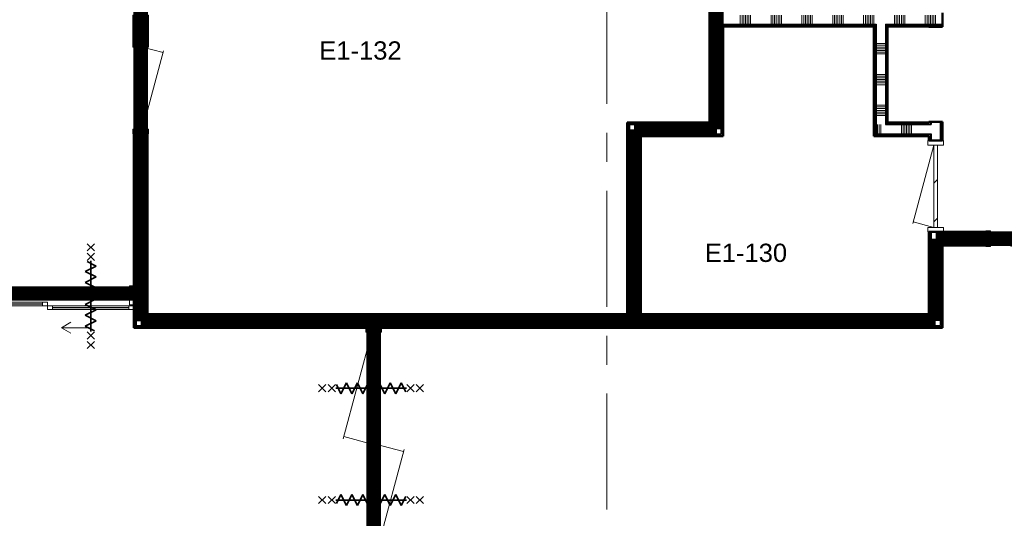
# Model space of a CAD drawing. Extents: x -3204 to 54657, y -2294 to 61632.
# Tile 62 of 65: x 32575 to 43352, y 39837 to 45300. Entities that reach past the tile are written whole.
import ezdxf

# ---------------------------------------------------------------- set-up
doc = ezdxf.new("R2010")
doc.units = 0
doc.header["$LTSCALE"] = 100
doc.linetypes.add('SCHEIDING_BRANDWEREND60', pattern=[3.2, 0.8, -1.6, 0.8])
doc.linetypes.add('stramien', pattern=[22.225, 12.7, -3.175, 3.175, -3.175])
for name, color, linetype, lineweight in [('00---0--FM-RUIMTENR', 7, 'Continuous', 18), ('BA20----_WANDEN', 14, 'Continuous', 50), ('BL$1A---_ALGEMEEN', 7, 'Continuous', 18), ('BL$7A---_STRAMIEN', 7, 'Continuous', 18), ('BL20----_WANDEN', 7, 'Continuous', 25), ('BL30----_BRANDSYMBOLEN', 14, 'Continuous', 35), ('BL30----_KOZIJNEN', 14, 'Continuous', 25), ('BL40----_BRANDWERENDESCHEIDING_60MIN', 84, 'SCHEIDING_BRANDWEREND60', 158)]:
    doc.layers.add(name, color=color, linetype=linetype, lineweight=lineweight)
doc.styles.add('Arial', font='arial.ttf', dxfattribs={"height": 200})
pattern_1 = [(0, (42525, 44662.5), (0, 337.5), []), (0, (42525, 44643.75), (0, 337.5), []), (0, (42525, 44625), (0, 337.5), []), (0, (42525, 44606.25), (0, 337.5), []), (0, (42525, 44587.5), (0, 337.5), []), (0, (42525, 44568.75), (0, 337.5), []), (0, (42525, 44550), (0, 337.5), [])]
pattern_2 = [(1e-13, (33825, 41912.5), (-9e-13, 500), []), (1e-13, (33825, 41862.5), (-9e-13, 500), []), (1e-13, (33825, 41812.5), (-9e-13, 500), []), (1e-13, (33825, 41762.5), (-9e-13, 500), [])]
pattern_3 = [(90, (45052.5, 42825), (-500, -1e-12), []), (90, (45102.5, 42825), (-500, -1e-12), []), (90, (45152.5, 42825), (-500, -1e-12), []), (90, (45202.5, 42825), (-500, -1e-12), [])]
pattern_4 = [(1e-13, (42525, 42255), (-9e-13, 500), []), (1e-13, (42525, 42205), (-9e-13, 500), []), (1e-13, (42525, 42155), (-9e-13, 500), []), (1e-13, (42525, 42105), (-9e-13, 500), [])]
pattern_5 = [(90, (39950, 44025), (-500, -1e-12), []), (90, (40000, 44025), (-500, -1e-12), []), (90, (40050, 44025), (-500, -1e-12), []), (90, (40100, 44025), (-500, -1e-12), [])]
pattern_6 = [(90, (42425, 44025), (-500, -1e-12), []), (90, (42475, 44025), (-500, -1e-12), []), (90, (42525, 44025), (-500, -1e-12), []), (90, (42575, 44025), (-500, -1e-12), [])]
pattern_7 = [(1e-13, (40125, 45025), (-9e-13, 500), []), (1e-13, (40125, 44975), (-9e-13, 500), []), (1e-13, (40125, 44925), (-9e-13, 500), []), (1e-13, (40125, 44875), (-9e-13, 500), [])]
pattern_8 = [(1e-13, (39225, 42850), (-9e-13, 500), []), (1e-13, (39225, 42800), (-9e-13, 500), []), (1e-13, (39225, 42750), (-9e-13, 500), []), (1e-13, (39225, 42700), (-9e-13, 500), [])]
pattern_9 = [(90, (41675, 45225), (-500, -2e-12), []), (90, (41725, 45225), (-500, -2e-12), []), (90, (41775, 45225), (-500, -2e-12), []), (90, (41825, 45225), (-500, -2e-12), [])]
pattern_10 = [(1e-13, (41925, 44500), (-9e-13, 500), []), (1e-13, (41925, 44450), (-9e-13, 500), []), (1e-13, (41925, 44400), (-9e-13, 500), []), (1e-13, (41925, 44350), (-9e-13, 500), [])]
pattern_11 = [(90, (38450, 41925), (-500, -1e-12), []), (90, (38500, 41925), (-500, -1e-12), []), (90, (38550, 41925), (-500, -1e-12), []), (90, (38600, 41925), (-500, -1e-12), [])]
pattern_12 = [(1e-13, (33825, 45812.5), (-9e-13, 500), []), (1e-13, (33825, 45762.5), (-9e-13, 500), []), (1e-13, (33825, 45712.5), (-9e-13, 500), []), (1e-13, (33825, 45662.5), (-9e-13, 500), [])]

# ---------------------------------------------------------------- blocks, each defined once
blk = doc.blocks.new('32_DR_AMC_s_enkele deur_L_dt3 - 1000x2360_wbdbo60-2939383-1')
at = {"layer": 'BL30----_KOZIJNEN', "lineweight": 18}
h = blk.add_hatch(dxfattribs=at)
h.set_pattern_fill('FP_674', color=256, style=0, pattern_type=2)
h.set_pattern_definition([(135, (31744.92, -25021.6), (-212.132, -212.132), [])])
h.paths.add_polyline_path([(450, -20), (450, 20), (-450, 20), (-450, -20)], flags=0)
for p, q in [((-450, 20), (-390, 245)), ((450, 20), (-409, 250)), ((-450, 85), (-500, 85)), ((-500, 85), (-500, -85)), ((-450, -85), (-450, 85)), ((450, 20), (-450, 20)), ((-450, 20), (-450, -20)), ((500, 85), (450, 85)), ((450, 85), (450, -85)), ((450, -20), (450, 20)), ((500, -85), (500, 85)), ((-500, -85), (-450, -85)), ((-450, -20), (450, -20)), ((450, -85), (500, -85))]:
    blk.add_line(p, q, dxfattribs=at)
blk = doc.blocks.new('32_DR_AMC_s_enkele deur_L_dt3 - 1000x2360_wbdbo60-2939367-1')
at = {"layer": 'BL30----_KOZIJNEN', "lineweight": 18}
h = blk.add_hatch(dxfattribs=at)
h.set_pattern_fill('FP_676', color=256, style=0, pattern_type=2)
h.set_pattern_definition([(225, (34771.6, 30094.9), (500, -500), []), (225, (34601.6, 30094.9), (500, -500), []), (225, (34591.6, 30094.9), (500, -500), []), (225, (34581.6, 30094.9), (500, -500), []), (225, (34571.6, 30094.9), (500, -500), []), (225, (34561.6, 30094.9), (500, -500), []), (225, (34551.6, 30094.9), (500, -500), []), (225, (34541.6, 30094.9), (500, -500), [])])
h.paths.add_polyline_path([(-450, 85), (-500, 85), (-500, -85), (-450, -85)], flags=0)
h.paths.add_polyline_path([(450, 85), (450, -85), (500, -85), (500, 85)], flags=0)
h = blk.add_hatch(dxfattribs=at)
h.set_pattern_fill('FP_675', color=256, style=0, pattern_type=2)
h.set_pattern_definition([(225, (34771.6, 30094.92), (212.132, -212.132), [])])
h.paths.add_polyline_path([(-450, 20), (-450, -20), (450, -20), (450, 20)], flags=0)
at = {"layer": 'BL30----_BRANDSYMBOLEN'}
for p, q in [((-40, 604), (40, 524)), ((40, 604), (-40, 524)), ((40, 499), (-40, 419)), ((-40, 499), (40, 419)), ((-60, 299), (60, 359)), ((60, 359), (-40, 409)), ((0, 416), (0, -359)), ((0, 416), (0, -359)), ((60, 239), (-60, 299)), ((-60, 179), (60, 239)), ((60, 119), (-60, 179)), ((-60, 59), (60, 119)), ((60, -1), (-60, 59)), ((-60, -61), (60, -1)), ((60, -121), (-60, -61)), ((-60, -181), (60, -121)), ((60, -241), (-60, -181)), ((-60, -301), (60, -241)), ((40, -351), (-60, -301)), ((-40, -361), (40, -441)), ((40, -361), (-40, -441)), ((-40, -466), (40, -546)), ((40, -466), (-40, -546))]:
    blk.add_line(p, q, dxfattribs=at)
at = {"layer": 'BL30----_KOZIJNEN', "lineweight": 18}
for p, q in [((-450, 20), (-390, 245)), ((450, 20), (-409, 250)), ((-450, 85), (-500, 85)), ((-500, 85), (-500, -85)), ((-450, -85), (-450, 85)), ((450, 20), (-450, 20)), ((-450, 20), (-450, -20)), ((500, 85), (450, 85)), ((450, 85), (450, -85)), ((450, -20), (450, 20)), ((500, -85), (500, 85)), ((-500, -85), (-450, -85)), ((-450, -20), (450, -20)), ((450, -85), (500, -85))]:
    blk.add_line(p, q, dxfattribs=at)
blk = doc.blocks.new('32_DR_AMC_s_enkele deur_L_dt3 - 1000x2360-V149-1')
at = {"layer": 'BL30----_KOZIJNEN', "lineweight": 18}
h = blk.add_hatch(dxfattribs=at)
h.set_pattern_fill('FP_677', color=256, style=0, pattern_type=2)
h.set_pattern_definition([(315, (-30669.92, 33721.6), (212.132, 212.132), [])])
h.paths.add_polyline_path([(-450, -20), (450, -20), (450, 20), (-450, 20)], flags=0)
for p, q in [((-450, 20), (-390, 245)), ((450, 20), (-409, 250)), ((-450, 85), (-500, 85)), ((-500, 85), (-500, -85)), ((-450, -85), (-450, 85)), ((450, 20), (-450, 20)), ((-450, 20), (-450, -20)), ((500, 85), (450, 85)), ((450, 85), (450, -85)), ((450, -20), (450, 20)), ((500, -85), (500, 85)), ((-500, -85), (-450, -85)), ((-450, -20), (450, -20)), ((450, -85), (500, -85))]:
    blk.add_line(p, q, dxfattribs=at)
blk = doc.blocks.new('32_WN_AMC_s_raam1 - 300x2260 100__wbdbo60-2939384-1')
at = {"layer": 'BL30----_KOZIJNEN', "lineweight": 18}
for p, q in [((-150, 85), (-150, -85)), ((-100, 85), (-150, 85)), ((-100, -85), (-100, 85)), ((100, 85), (-100, 85)), ((100, 3), (-100, 3)), ((-100, 3), (-100, -3)), ((150, 85), (100, 85)), ((100, 85), (100, -85)), ((100, -3), (100, 3)), ((150, -85), (150, 85)), ((-150, -85), (-100, -85)), ((-100, -3), (100, -3)), ((-100, -85), (100, -85)), ((100, -85), (150, -85))]:
    blk.add_line(p, q, dxfattribs=at)
blk = doc.blocks.new('32_DR_AMC_s_dubbele schuifdeur_G_dt1 - 1890x2400_wbdbo60-2939371-1')
at = {"layer": 'BL$1A---_ALGEMEEN'}
for p, q in [((485, 375), (381, 435)), ((165, -81), (165, 375)), ((165, 375), (485, 375)), ((485, 375), (381, 315)), ((1110, -121), (1110, 335)), ((1110, 335), (1430, 335)), ((1430, 335), (1326, 395)), ((1430, 335), (1326, 275))]:
    blk.add_line(p, q, dxfattribs=at)
at = {"layer": 'BL30----_BRANDSYMBOLEN'}
for p, q in [((125, 604), (205, 524)), ((205, 604), (125, 524)), ((1070, 604), (1150, 524)), ((1150, 604), (1070, 524)), ((205, 499), (125, 419)), ((125, 499), (205, 419)), ((205, 499), (125, 419)), ((125, 499), (205, 419)), ((1150, 499), (1070, 419)), ((1070, 499), (1150, 419)), ((1150, 499), (1070, 419)), ((1070, 499), (1150, 419)), ((105, 299), (225, 359)), ((225, 359), (125, 409)), ((165, 416), (165, -359)), ((165, 416), (165, -359)), ((165, 416), (165, -359)), ((1050, 299), (1170, 359)), ((1170, 359), (1070, 409)), ((1110, 416), (1110, -359)), ((1110, 416), (1110, -359)), ((1110, 416), (1110, -359)), ((225, 239), (105, 299)), ((105, 179), (225, 239)), ((1170, 239), (1050, 299)), ((1050, 179), (1170, 239)), ((225, 119), (105, 179)), ((105, 59), (225, 119)), ((1170, 119), (1050, 179)), ((1050, 59), (1170, 119)), ((225, -1), (105, 59)), ((1170, -1), (1050, 59)), ((105, -61), (225, -1)), ((225, -121), (105, -61)), ((1050, -61), (1170, -1)), ((1170, -121), (1050, -61)), ((105, -181), (225, -121)), ((225, -241), (105, -181)), ((1050, -181), (1170, -121)), ((1170, -241), (1050, -181)), ((105, -301), (225, -241)), ((205, -351), (105, -301)), ((1050, -301), (1170, -241)), ((1150, -351), (1050, -301)), ((125, -361), (205, -441)), ((205, -361), (125, -441)), ((125, -361), (205, -441)), ((205, -361), (125, -441)), ((1070, -361), (1150, -441)), ((1150, -361), (1070, -441)), ((1070, -361), (1150, -441)), ((1150, -361), (1070, -441)), ((125, -466), (205, -546)), ((205, -466), (125, -546)), ((1070, -466), (1150, -546)), ((1150, -466), (1070, -546))]:
    blk.add_line(p, q, dxfattribs=at)
at = {"layer": 'BL30----_KOZIJNEN', "lineweight": 18}
for p, q in [((-258, 125), (-308, 125)), ((-308, 125), (-308, -85)), ((-253, 175), (-308, 175)), ((-308, 175), (-308, 135)), ((-308, 135), (-253, 135)), ((-258, -85), (-258, 125)), ((-253, 135), (-253, 175)), ((-253, 175), (582, 175)), ((582, 158), (-253, 158)), ((-253, 158), (-253, 152)), ((-253, 152), (582, 152)), ((582, 135), (-253, 135)), ((637, 175), (582, 175)), ((582, 175), (582, 135)), ((582, 152), (582, 158)), ((582, 135), (637, 135)), ((637, 135), (637, 175)), ((692, 135), (637, 135)), ((637, 135), (637, 95)), ((692, 95), (692, 135)), ((692, 135), (1527, 135)), ((1527, 118), (692, 118)), ((692, 118), (692, 112)), ((692, 112), (1527, 112)), ((1582, 135), (1527, 135)), ((1527, 135), (1527, 95)), ((1527, 112), (1527, 118)), ((1582, 95), (1582, 135)), ((637, 95), (692, 95)), ((1527, 95), (692, 95)), ((1527, 95), (1582, 95)), ((1582, 85), (1532, 85)), ((1532, 85), (1532, -85)), ((1582, -85), (1582, 85)), ((-308, -85), (-258, -85)), ((1532, -85), (1582, -85))]:
    blk.add_line(p, q, dxfattribs=at)
blk = doc.blocks.new('32_DR_AMC_s_dubbele deur tegengesteld_L_dt3 - 2550x2650_wbdbo60-2939379-1')
at = {"layer": 'BL30----_KOZIJNEN', "lineweight": 18}
h = blk.add_hatch(dxfattribs=at)
h.set_pattern_fill('FP_759', color=256, style=0, pattern_type=2)
h.set_pattern_definition([(315, (-27844.9, 27571.6), (500, 500), []), (315, (-27844.9, 27401.6), (500, 500), []), (315, (-27844.9, 27391.6), (500, 500), []), (315, (-27844.9, 27381.6), (500, 500), []), (315, (-27844.9, 27371.6), (500, 500), []), (315, (-27844.9, 27361.6), (500, 500), []), (315, (-27844.9, 27351.6), (500, 500), []), (315, (-27844.9, 27341.6), (500, 500), [])])
h.paths.add_polyline_path([(-1275, 85), (-1275, -85), (-1225, -85), (-1225, 85)], flags=0)
h.paths.add_polyline_path([(1225, -85), (1275, -85), (1275, 85), (1225, 85)], flags=0)
at = {"layer": 'BL30----_BRANDSYMBOLEN'}
for p, q in [((-652, 604), (-572, 524)), ((-572, 604), (-652, 524)), ((652, 604), (572, 524)), ((572, 604), (652, 524)), ((-572, 499), (-652, 419)), ((-652, 499), (-572, 419)), ((572, 499), (652, 419)), ((652, 499), (572, 419)), ((-673, 299), (-552, 359)), ((-552, 359), (-652, 409)), ((-613, 416), (-613, -359)), ((-613, 416), (-613, -359)), ((552, 359), (652, 409)), ((673, 299), (552, 359)), ((612, 416), (612, -359)), ((612, 416), (612, -359)), ((-552, 239), (-673, 299)), ((-673, 179), (-552, 239)), ((552, 239), (673, 299)), ((673, 179), (552, 239)), ((-552, 119), (-673, 179)), ((-673, 59), (-552, 119)), ((552, 119), (673, 179)), ((673, 59), (552, 119)), ((-552, -1), (-673, 59)), ((552, -1), (673, 59)), ((-673, -61), (-552, -1)), ((-552, -121), (-673, -61)), ((673, -61), (552, -1)), ((552, -121), (673, -61)), ((-673, -181), (-552, -121)), ((-552, -241), (-673, -181)), ((673, -181), (552, -121)), ((552, -241), (673, -181)), ((-673, -301), (-552, -241)), ((-573, -351), (-673, -301)), ((673, -301), (552, -241)), ((573, -351), (673, -301)), ((-652, -361), (-572, -441)), ((-572, -361), (-652, -441)), ((652, -361), (572, -441)), ((572, -361), (652, -441)), ((-652, -466), (-572, -546)), ((-572, -466), (-652, -546)), ((652, -466), (572, -546)), ((572, -466), (652, -546))]:
    blk.add_line(p, q, dxfattribs=at)
at = {"layer": 'BL30----_KOZIJNEN', "lineweight": 18}
for p, q in [((0, 20), (82, 326)), ((1225, 20), (58, 333)), ((-1225, 85), (-1275, 85)), ((-1225, -85), (-1225, 85)), ((-1145, 20), (-1225, 20)), ((-1225, 20), (-1225, -20)), ((-1145, -20), (-1145, 20)), ((-1145, 20), (-80, 20)), ((-80, 3), (-1145, 3)), ((-1145, 3), (-1145, -3)), ((0, 20), (-80, 20)), ((-80, 20), (-80, -20)), ((-80, -3), (-80, 3)), ((0, -20), (0, 20)), ((80, 20), (0, 20)), ((0, 20), (0, -20)), ((80, -20), (80, 20)), ((80, 20), (1145, 20)), ((1145, 3), (80, 3)), ((80, 3), (80, -3)), ((1225, 20), (1145, 20)), ((1145, 20), (1145, -20)), ((1145, -3), (1145, 3)), ((1225, 85), (1225, -85)), ((1275, 85), (1225, 85)), ((1225, -20), (1225, 20)), ((-1275, -85), (-1225, -85)), ((-1225, -20), (-58, -333)), ((-1225, -20), (-1145, -20)), ((-1145, -3), (-80, -3)), ((-80, -20), (-1145, -20)), ((0, -20), (-82, -326)), ((-80, -20), (0, -20)), ((0, -20), (80, -20)), ((80, -3), (1145, -3)), ((1145, -20), (80, -20)), ((1145, -20), (1225, -20)), ((1225, -85), (1275, -85))]:
    blk.add_line(p, q, dxfattribs=at)

msp = doc.modelspace()

# ---------------------------------------------------------------- hatches: boundary and pattern name
at = {"layer": 'BA20----_WANDEN', "lineweight": 18}
h = msp.add_hatch(dxfattribs=at)
h.set_pattern_fill('FP_797', color=256, angle=90, style=0, pattern_type=2)
h.set_pattern_definition(pattern_12)
h.paths.add_polyline_path([(33837.5, 42350), (33837.5, 44050), (33825, 44050), (33825, 42350)], flags=0)
h.paths.add_polyline_path([(33825, 45350), (33837.5, 45350), (33837.5, 47037.5), (33825, 47037.5), (33825, 46450.1)], flags=0)
h.paths.add_polyline_path([(33837.5, 47150), (33837.5, 49725), (33825, 49725), (33825, 47150)], flags=0)
h = msp.add_hatch(dxfattribs=at)
h.set_pattern_fill('FP_797', color=256, angle=90, style=0, pattern_type=2)
h.set_pattern_definition(pattern_12)
h.paths.add_polyline_path([(33850, 42350), (33850, 44050), (33837.5, 44050), (33837.5, 42350)], flags=0)
h.paths.add_polyline_path([(33850, 45350), (33850, 47050), (33837.5, 47050), (33837.5, 45350)], flags=0)
h.paths.add_polyline_path([(33837.5, 47150), (33850, 47150), (33850, 49725), (33837.5, 49725), (33837.5, 48847.4)], flags=0)
h = msp.add_hatch(dxfattribs=at)
h.set_pattern_fill('FP_798', color=256, angle=90, style=0, pattern_type=2)
h.set_pattern_definition([(1e-13, (33825, 46012.5), (-6e-13, 337.5), []), (1e-13, (33825, 45993.75), (-6e-13, 337.5), []), (1e-13, (33825, 45975), (-6e-13, 337.5), []), (1e-13, (33825, 45956.25), (-6e-13, 337.5), []), (1e-13, (33825, 45937.5), (-6e-13, 337.5), []), (1e-13, (33825, 45918.75), (-6e-13, 337.5), []), (1e-13, (33825, 45900), (-6e-13, 337.5), [])])
h.paths.add_polyline_path([(33850, 42300), (33950, 42300), (33950, 44050), (33850, 44050), (33850, 42350)], flags=0)
h.paths.add_polyline_path([(33950, 45350), (33950, 49750), (33850, 49750), (33850, 45350)], flags=0)
h = msp.add_hatch(dxfattribs=at)
h.set_pattern_fill('FP_797', color=256, angle=90, style=0, pattern_type=2)
h.set_pattern_definition(pattern_12)
h.paths.add_polyline_path([(33962.5, 42300), (33962.5, 44050), (33950, 44050), (33950, 42300)], flags=0)
h.paths.add_polyline_path([(33962.5, 45350), (33962.5, 49737.5), (33950, 49737.5), (33950, 45350)], flags=0)
h = msp.add_hatch(dxfattribs=at)
h.set_pattern_fill('FP_797', color=256, angle=90, style=0, pattern_type=2)
h.set_pattern_definition(pattern_12)
h.paths.add_polyline_path([(33975, 42300), (33975, 44050), (33962.5, 44050), (33962.5, 42300)], flags=0)
h.paths.add_polyline_path([(33975, 45350), (33975, 49725), (33962.5, 49725), (33962.5, 45350)], flags=0)
h = msp.add_hatch(dxfattribs=at)
h.set_pattern_fill('FP_575', color=256, angle=90, style=0, pattern_type=2)
h.set_pattern_definition([(1e-13, (40125, 45225), (-6e-13, 337.5), []), (1e-13, (40125, 45206.25), (-6e-13, 337.5), []), (1e-13, (40125, 45187.5), (-6e-13, 337.5), []), (1e-13, (40125, 45168.75), (-6e-13, 337.5), []), (1e-13, (40125, 45150), (-6e-13, 337.5), []), (1e-13, (40125, 45131.25), (-6e-13, 337.5), []), (1e-13, (40125, 45112.5), (-6e-13, 337.5), [])])
h.paths.add_polyline_path([(40250, 44150), (40250, 46250), (40150, 46250), (40150, 44150)], flags=0)
h = msp.add_hatch(dxfattribs=at)
h.set_pattern_fill('FP_574', color=256, angle=90, style=0, pattern_type=2)
h.set_pattern_definition(pattern_7)
h.paths.add_polyline_path([(40250, 44050), (40262.5, 44050), (40262.5, 45250), (40250, 45250), (40250, 44052.8)], flags=0)
h.paths.add_polyline_path([(40262.5, 45350), (40262.5, 46262.5), (40250, 46262.5), (40250, 45350)], flags=0)
h = msp.add_hatch(dxfattribs=at)
h.set_pattern_fill('FP_574', color=256, angle=90, style=0, pattern_type=2)
h.set_pattern_definition(pattern_7)
h.paths.add_polyline_path([(40262.5, 44037.5), (40275, 44037.5), (40275, 45237.5), (40262.5, 45237.5), (40262.5, 44050)], flags=0)
h.paths.add_polyline_path([(40262.5, 45350), (40275, 45350), (40275, 46275), (40262.5, 46275), (40262.5, 45850.7)], flags=0)
h = msp.add_hatch(dxfattribs=at)
h.set_pattern_fill('FP_574', color=256, angle=90, style=0, pattern_type=2)
h.set_pattern_definition(pattern_7)
h.paths.add_polyline_path([(40125, 44175), (40137.5, 44175), (40137.5, 45437.5), (40125, 45437.5), (40125, 45251.4)], flags=0)
h.paths.add_polyline_path([(40125, 45500), (40137.5, 45500), (40137.5, 46137.5), (40125, 46137.5), (40125, 45512.5)], flags=0)
h = msp.add_hatch(dxfattribs=at)
h.set_pattern_fill('FP_574', color=256, angle=90, style=0, pattern_type=2)
h.set_pattern_definition(pattern_7)
h.paths.add_polyline_path([(40150, 44162.5), (40150, 45450), (40137.5, 45450), (40137.5, 44162.5)], flags=0)
h.paths.add_polyline_path([(40150, 45500), (40150, 46150), (40137.5, 46150), (40137.5, 45500)], flags=0)
h = msp.add_hatch(dxfattribs=at)
h.set_pattern_fill('FP_579', color=256, angle=90, style=0, pattern_type=2)
h.set_pattern_definition([(90, (41475, 45225), (-337.5, -1e-12), []), (90, (41493.75, 45225), (-337.5, -1e-12), []), (90, (41512.5, 45225), (-337.5, -1e-12), []), (90, (41531.25, 45225), (-337.5, -1e-12), []), (90, (41550, 45225), (-337.5, -1e-12), []), (90, (41568.75, 45225), (-337.5, -1e-12), []), (90, (41587.5, 45225), (-337.5, -1e-12), [])])
h.paths.add_polyline_path([(42675, 45250), (42675, 45350), (40250, 45350), (40250, 45250), (42050, 45250)], flags=0)
h = msp.add_hatch(dxfattribs=at)
h.set_pattern_fill('FP_578', color=256, angle=90, style=0, pattern_type=2)
h.set_pattern_definition(pattern_9)
h.paths.add_polyline_path([(42675, 45237.5), (42675, 45250), (42050, 45250), (42050, 45237.5), (42062.5, 45237.5)], flags=0)
h.paths.add_polyline_path([(41950, 45237.5), (41950, 45250), (40262.5, 45250), (40262.5, 45237.5), (40916.1, 45237.5)], flags=0)
h = msp.add_hatch(dxfattribs=at)
h.set_pattern_fill('FP_578', color=256, angle=90, style=0, pattern_type=2)
h.set_pattern_definition(pattern_9)
h.paths.add_polyline_path([(42675, 45225), (42675, 45237.5), (42062.5, 45237.5), (42062.5, 45225), (42075, 45225)], flags=0)
h.paths.add_polyline_path([(41925, 45225), (41950, 45225), (41950, 45237.5), (40275, 45237.5), (40275, 45225), (40916.1, 45225)], flags=0)
h = msp.add_hatch(dxfattribs=at)
h.set_pattern_fill('FP_584', color=256, angle=90, style=0, pattern_type=2)
h.set_pattern_definition(pattern_10)
h.paths.add_polyline_path([(41925, 44037.5), (41937.5, 44037.5), (41937.5, 45225), (41925, 45225), (41925, 44052.8)], flags=0)
h = msp.add_hatch(dxfattribs=at)
h.set_pattern_fill('FP_584', color=256, angle=90, style=0, pattern_type=2)
h.set_pattern_definition(pattern_10)
h.paths.add_polyline_path([(41950, 44050), (41950, 45225), (41937.5, 45225), (41937.5, 44050)], flags=0)
h = msp.add_hatch(dxfattribs=at)
h.set_pattern_fill('FP_585', color=256, angle=90, style=0, pattern_type=2)
h.set_pattern_definition([(1e-13, (41925, 44700), (-6e-13, 337.5), []), (1e-13, (41925, 44681.25), (-6e-13, 337.5), []), (1e-13, (41925, 44662.5), (-6e-13, 337.5), []), (1e-13, (41925, 44643.75), (-6e-13, 337.5), []), (1e-13, (41925, 44625), (-6e-13, 337.5), []), (1e-13, (41925, 44606.25), (-6e-13, 337.5), []), (1e-13, (41925, 44587.5), (-6e-13, 337.5), [])])
h.paths.add_polyline_path([(42050, 44150), (42050, 45250), (41950, 45250), (41950, 44150), (42001, 44150)], flags=0)
h = msp.add_hatch(dxfattribs=at)
h.set_pattern_fill('FP_584', color=256, angle=90, style=0, pattern_type=2)
h.set_pattern_definition(pattern_10)
h.paths.add_polyline_path([(42062.5, 44162.5), (42062.5, 45237.5), (42050, 45237.5), (42050, 44162.5)], flags=0)
h = msp.add_hatch(dxfattribs=at)
h.set_pattern_fill('FP_584', color=256, angle=90, style=0, pattern_type=2)
h.set_pattern_definition(pattern_10)
h.paths.add_polyline_path([(42075, 44175), (42075, 45225), (42062.5, 45225), (42062.5, 44175)], flags=0)
h = msp.add_hatch(dxfattribs=at)
h.set_pattern_fill('FP_854', color=256, angle=90, style=0, pattern_type=2)
h.set_pattern_definition(pattern_1)
h.paths.add_polyline_path([(42550, 44100), (42650, 44100), (42650, 44180), (42550, 44180), (42550, 44150)], flags=0)
h.paths.add_polyline_path([(42650, 45220), (42650, 45225), (42550, 45225), (42550, 45220)], flags=0)
h = msp.add_hatch(dxfattribs=at)
h.set_pattern_fill('FP_854', color=256, angle=90, style=0, pattern_type=2)
h.set_pattern_definition(pattern_1)
h.paths.add_polyline_path([(42550, 44100), (42650, 44100), (42650, 44180), (42550, 44180), (42550, 44150)], flags=0)
h.paths.add_polyline_path([(42650, 45220), (42650, 45225), (42550, 45225), (42550, 45220)], flags=0)
h = msp.add_hatch(dxfattribs=at)
h.set_pattern_fill('FP_570', color=256, angle=90, style=0, pattern_type=2)
h.set_pattern_definition(pattern_5)
h.paths.add_polyline_path([(39225, 44162.5), (40137.5, 44162.5), (40137.5, 44175), (39225, 44175)], flags=0)
h = msp.add_hatch(dxfattribs=at)
h.set_pattern_fill('FP_576', color=256, angle=90, style=0, pattern_type=2)
h.set_pattern_definition(pattern_8)
h.paths.add_polyline_path([(39225, 42075), (39237.5, 42075), (39237.5, 44162.5), (39225, 44162.5), (39225, 42854.1)], flags=0)
h = msp.add_hatch(dxfattribs=at)
h.set_pattern_fill('FP_570', color=256, angle=90, style=0, pattern_type=2)
h.set_pattern_definition(pattern_5)
h.paths.add_polyline_path([(39237.5, 44150), (40150, 44150), (40150, 44162.5), (39237.5, 44162.5)], flags=0)
h = msp.add_hatch(dxfattribs=at)
h.set_pattern_fill('FP_576', color=256, angle=90, style=0, pattern_type=2)
h.set_pattern_definition(pattern_8)
h.paths.add_polyline_path([(39237.5, 42075), (39250, 42075), (39250, 44150), (39237.5, 44150), (39237.5, 42854.1)], flags=0)
h = msp.add_hatch(dxfattribs=at)
h.set_pattern_fill('FP_571', color=256, angle=90, style=0, pattern_type=2)
h.set_pattern_definition([(90, (39750, 44025), (-337.5, -1e-12), []), (90, (39768.75, 44025), (-337.5, -1e-12), []), (90, (39787.5, 44025), (-337.5, -1e-12), []), (90, (39806.25, 44025), (-337.5, -1e-12), []), (90, (39825, 44025), (-337.5, -1e-12), []), (90, (39843.75, 44025), (-337.5, -1e-12), []), (90, (39862.5, 44025), (-337.5, -1e-12), [])])
h.paths.add_polyline_path([(39250, 44050), (40250, 44050), (40250, 44150), (39250, 44150), (39250, 44052.8)], flags=0)
h = msp.add_hatch(dxfattribs=at)
h.set_pattern_fill('FP_573', color=256, angle=90, style=0, pattern_type=2)
h.set_pattern_definition([(90, (42225, 44025), (-337.5, -1e-12), []), (90, (42243.75, 44025), (-337.5, -1e-12), []), (90, (42262.5, 44025), (-337.5, -1e-12), []), (90, (42281.25, 44025), (-337.5, -1e-12), []), (90, (42300, 44025), (-337.5, -1e-12), []), (90, (42318.75, 44025), (-337.5, -1e-12), []), (90, (42337.5, 44025), (-337.5, -1e-12), [])])
h.paths.add_polyline_path([(42001, 44050), (42550, 44050), (42550, 44150), (41950, 44150), (41950, 44050)], flags=0)
h = msp.add_hatch(dxfattribs=at)
h.set_pattern_fill('FP_572', color=256, angle=90, style=0, pattern_type=2)
h.set_pattern_definition(pattern_6)
h.paths.add_polyline_path([(42525, 44150), (42525, 44162.5), (42050, 44162.5), (42050, 44150)], flags=0)
h = msp.add_hatch(dxfattribs=at)
h.set_pattern_fill('FP_572', color=256, angle=90, style=0, pattern_type=2)
h.set_pattern_definition(pattern_6)
h.paths.add_polyline_path([(42525, 44162.5), (42525, 44175), (42062.5, 44175), (42062.5, 44162.5)], flags=0)
h = msp.add_hatch(dxfattribs=at)
h.set_pattern_fill('FP_577', color=256, angle=90, style=0, pattern_type=2)
h.set_pattern_definition([(1e-13, (39225, 43050), (-6e-13, 337.5), []), (1e-13, (39225, 43031.25), (-6e-13, 337.5), []), (1e-13, (39225, 43012.5), (-6e-13, 337.5), []), (1e-13, (39225, 42993.75), (-6e-13, 337.5), []), (1e-13, (39225, 42975), (-6e-13, 337.5), []), (1e-13, (39225, 42956.25), (-6e-13, 337.5), []), (1e-13, (39225, 42937.5), (-6e-13, 337.5), [])])
h.paths.add_polyline_path([(39250, 42050), (39350, 42050), (39350, 44050), (39250, 44050), (39250, 42062.5)], flags=0)
h = msp.add_hatch(dxfattribs=at)
h.set_pattern_fill('FP_570', color=256, angle=90, style=0, pattern_type=2)
h.set_pattern_definition(pattern_5)
h.paths.add_polyline_path([(39350, 44037.5), (40262.5, 44037.5), (40262.5, 44050), (39350, 44050)], flags=0)
h = msp.add_hatch(dxfattribs=at)
h.set_pattern_fill('FP_576', color=256, angle=90, style=0, pattern_type=2)
h.set_pattern_definition(pattern_8)
h.paths.add_polyline_path([(39362.5, 42062.5), (39362.5, 44037.5), (39350, 44037.5), (39350, 42062.5)], flags=0)
h = msp.add_hatch(dxfattribs=at)
h.set_pattern_fill('FP_570', color=256, angle=90, style=0, pattern_type=2)
h.set_pattern_definition(pattern_5)
h.paths.add_polyline_path([(39362.5, 44025), (40275, 44025), (40275, 44037.5), (39362.5, 44037.5)], flags=0)
h = msp.add_hatch(dxfattribs=at)
h.set_pattern_fill('FP_576', color=256, angle=90, style=0, pattern_type=2)
h.set_pattern_definition(pattern_8)
h.paths.add_polyline_path([(39375, 42075), (39375, 44025), (39362.5, 44025), (39362.5, 42075)], flags=0)
h = msp.add_hatch(dxfattribs=at)
h.set_pattern_fill('FP_572', color=256, angle=90, style=0, pattern_type=2)
h.set_pattern_definition(pattern_6)
h.paths.add_polyline_path([(42525, 44025), (42525, 44037.5), (41925, 44037.5), (41925, 44025), (42001, 44025)], flags=0)
h = msp.add_hatch(dxfattribs=at)
h.set_pattern_fill('FP_572', color=256, angle=90, style=0, pattern_type=2)
h.set_pattern_definition(pattern_6)
h.paths.add_polyline_path([(42525, 44037.5), (42537.5, 44037.5), (42537.5, 44050), (41937.5, 44050), (41937.5, 44037.5), (42001, 44037.5)], flags=0)
h = msp.add_hatch(dxfattribs=at)
h.set_pattern_fill('FP_568', color=256, angle=90, style=0, pattern_type=2)
h.set_pattern_definition(pattern_4)
h.paths.add_polyline_path([(42525, 42062.5), (42537.5, 42062.5), (42537.5, 42975), (42525, 42975), (42525, 42075)], flags=0)
h = msp.add_hatch(dxfattribs=at)
h.set_pattern_fill('FP_568', color=256, angle=90, style=0, pattern_type=2)
h.set_pattern_definition(pattern_4)
h.paths.add_polyline_path([(42550, 42050), (42550, 42975), (42537.5, 42975), (42537.5, 42050)], flags=0)
h = msp.add_hatch(dxfattribs=at)
h.set_pattern_fill('FP_569', color=256, angle=90, style=0, pattern_type=2)
h.set_pattern_definition([(1e-13, (42525, 42455), (-6e-13, 337.5), []), (1e-13, (42525, 42436.25), (-6e-13, 337.5), []), (1e-13, (42525, 42417.5), (-6e-13, 337.5), []), (1e-13, (42525, 42398.75), (-6e-13, 337.5), []), (1e-13, (42525, 42380), (-6e-13, 337.5), []), (1e-13, (42525, 42361.25), (-6e-13, 337.5), []), (1e-13, (42525, 42342.5), (-6e-13, 337.5), [])])
h.paths.add_polyline_path([(42550, 41950), (42650, 41950), (42650, 42975), (42550, 42975), (42550, 42050)], flags=0)
h = msp.add_hatch(dxfattribs=at)
h.set_pattern_fill('FP_568', color=256, angle=90, style=0, pattern_type=2)
h.set_pattern_definition(pattern_4)
h.paths.add_polyline_path([(42650, 41937.5), (42662.5, 41937.5), (42662.5, 42850), (42650, 42850), (42650, 41950)], flags=0)
h.paths.add_polyline_path([(42662.5, 42950), (42662.5, 42975), (42650, 42975), (42650, 42950)], flags=0)
h = msp.add_hatch(dxfattribs=at)
h.set_pattern_fill('FP_567', color=256, angle=90, style=0, pattern_type=2)
h.set_pattern_definition([(90, (44852.5, 42825), (-337.5, -1e-12), []), (90, (44871.25, 42825), (-337.5, -1e-12), []), (90, (44890, 42825), (-337.5, -1e-12), []), (90, (44908.75, 42825), (-337.5, -1e-12), []), (90, (44927.5, 42825), (-337.5, -1e-12), []), (90, (44946.25, 42825), (-337.5, -1e-12), []), (90, (44965, 42825), (-337.5, -1e-12), [])])
h.paths.add_polyline_path([(47030, 42850), (47030, 42950), (44550, 42950), (44550, 42850), (45255.9, 42850)], flags=0)
h.paths.add_polyline_path([(43150, 42850), (43150, 42950), (42650, 42950), (42650, 42850), (43086, 42850)], flags=0)
h = msp.add_hatch(dxfattribs=at)
h.set_pattern_fill('FP_568', color=256, angle=90, style=0, pattern_type=2)
h.set_pattern_definition(pattern_4)
h.paths.add_polyline_path([(42662.5, 41925), (42675, 41925), (42675, 42837.5), (42662.5, 42837.5), (42662.5, 41937.5)], flags=0)
h.paths.add_polyline_path([(42675, 42950), (42675, 42975), (42662.5, 42975), (42662.5, 42950)], flags=0)
h = msp.add_hatch(dxfattribs=at)
h.set_pattern_fill('FP_566', color=256, angle=90, style=0, pattern_type=2)
h.set_pattern_definition(pattern_3)
h.paths.add_polyline_path([(47030, 42962.5), (47030, 42975), (44550, 42975), (44550, 42962.5), (45255.9, 42962.5)], flags=0)
h.paths.add_polyline_path([(42675, 42962.5), (43150, 42962.5), (43150, 42975), (42675, 42975)], flags=0)
h = msp.add_hatch(dxfattribs=at)
h.set_pattern_fill('FP_566', color=256, angle=90, style=0, pattern_type=2)
h.set_pattern_definition(pattern_3)
h.paths.add_polyline_path([(47030, 42950), (47030, 42962.5), (44550, 42962.5), (44550, 42950), (45255.9, 42950)], flags=0)
h.paths.add_polyline_path([(43150, 42950), (43150, 42962.5), (42675, 42962.5), (42675, 42950), (43086, 42950)], flags=0)
h = msp.add_hatch(dxfattribs=at)
h.set_pattern_fill('FP_566', color=256, angle=90, style=0, pattern_type=2)
h.set_pattern_definition(pattern_3)
h.paths.add_polyline_path([(47030, 42837.5), (47030, 42850), (44550, 42850), (44550, 42837.5), (45255.9, 42837.5)], flags=0)
h.paths.add_polyline_path([(42675, 42837.5), (43150, 42837.5), (43150, 42850), (42662.5, 42850), (42662.5, 42837.5)], flags=0)
h = msp.add_hatch(dxfattribs=at)
h.set_pattern_fill('FP_566', color=256, angle=90, style=0, pattern_type=2)
h.set_pattern_definition(pattern_3)
h.paths.add_polyline_path([(47030, 42825), (47030, 42837.5), (44550, 42837.5), (44550, 42825), (45255.9, 42825)], flags=0)
h.paths.add_polyline_path([(42675, 42825), (43150, 42825), (43150, 42837.5), (42675, 42837.5)], flags=0)
h = msp.add_hatch(dxfattribs=at)
h.set_pattern_fill('FP_631', color=256, angle=90, style=0, pattern_type=2)
h.set_pattern_definition([(90, (32400, 42225), (-337.5, -1e-12), []), (90, (32418.75, 42225), (-337.5, -1e-12), []), (90, (32437.5, 42225), (-337.5, -1e-12), []), (90, (32456.25, 42225), (-337.5, -1e-12), []), (90, (32475, 42225), (-337.5, -1e-12), []), (90, (32493.75, 42225), (-337.5, -1e-12), []), (90, (32512.5, 42225), (-337.5, -1e-12), [])])
h.paths.add_polyline_path([(33837.5, 42250), (33850, 42250), (33850, 42350), (33825, 42350), (33825, 42250)], flags=0)
h.paths.add_polyline_path([(31935, 42250), (31935, 42350), (30950, 42350), (30950, 42250), (31151.4, 42250)], flags=0)
h = msp.add_hatch(dxfattribs=at)
h.set_pattern_fill('FP_630', color=256, angle=90, style=0, pattern_type=2)
h.set_pattern_definition([(90, (32600, 42225), (-500, -1e-12), []), (90, (32650, 42225), (-500, -1e-12), []), (90, (32700, 42225), (-500, -1e-12), []), (90, (32750, 42225), (-500, -1e-12), [])])
h.paths.add_polyline_path([(33837.5, 42237.5), (33837.5, 42250), (33825, 42250), (33825, 42237.5)], flags=0)
h.paths.add_polyline_path([(31935, 42237.5), (31935, 42250), (30962.5, 42250), (30962.5, 42237.5), (31151.4, 42237.5)], flags=0)
h = msp.add_hatch(dxfattribs=at)
h.set_pattern_fill('FP_563', color=256, angle=90, style=0, pattern_type=2)
h.set_pattern_definition([(1e-13, (33825, 42112.5), (-6e-13, 337.5), []), (1e-13, (33825, 42093.75), (-6e-13, 337.5), []), (1e-13, (33825, 42075), (-6e-13, 337.5), []), (1e-13, (33825, 42056.25), (-6e-13, 337.5), []), (1e-13, (33825, 42037.5), (-6e-13, 337.5), []), (1e-13, (33825, 42018.75), (-6e-13, 337.5), []), (1e-13, (33825, 42000), (-6e-13, 337.5), [])])
h.paths.add_polyline_path([(33863.8, 41950), (33950, 41950), (33950, 42300), (33850, 42300), (33850, 41950)], flags=0)
h = msp.add_hatch(dxfattribs=at)
h.set_pattern_fill('FP_562', color=256, angle=90, style=0, pattern_type=2)
h.set_pattern_definition(pattern_2)
h.paths.add_polyline_path([(33962.5, 42050), (33962.5, 42300), (33950, 42300), (33950, 42050)], flags=0)
h = msp.add_hatch(dxfattribs=at)
h.set_pattern_fill('FP_562', color=256, angle=90, style=0, pattern_type=2)
h.set_pattern_definition(pattern_2)
h.paths.add_polyline_path([(33975, 42062.5), (33975, 42300), (33962.5, 42300), (33962.5, 42062.5)], flags=0)
h = msp.add_hatch(dxfattribs=at)
h.set_pattern_fill('FP_633', color=256, angle=90, style=0, pattern_type=2)
h.set_pattern_definition([(90, (38250, 41925), (-337.5, -1e-12), []), (90, (38268.75, 41925), (-337.5, -1e-12), []), (90, (38287.5, 41925), (-337.5, -1e-12), []), (90, (38306.25, 41925), (-337.5, -1e-12), []), (90, (38325, 41925), (-337.5, -1e-12), []), (90, (38343.75, 41925), (-337.5, -1e-12), []), (90, (38362.5, 41925), (-337.5, -1e-12), [])])
h.paths.add_polyline_path([(42525, 41950), (42550, 41950), (42550, 42050), (33950, 42050), (33950, 41950), (42001, 41950)], flags=0)
h = msp.add_hatch(dxfattribs=at)
h.set_pattern_fill('FP_632', color=256, angle=90, style=0, pattern_type=2)
h.set_pattern_definition(pattern_11)
h.paths.add_polyline_path([(42537.5, 42050), (42537.5, 42062.5), (39350, 42062.5), (39350, 42050), (42525, 42050)], flags=0)
h.paths.add_polyline_path([(38746.2, 42050), (39250, 42050), (39250, 42062.5), (33962.5, 42062.5), (33962.5, 42050), (34406.3, 42050)], flags=0)
h = msp.add_hatch(dxfattribs=at)
h.set_pattern_fill('FP_632', color=256, angle=90, style=0, pattern_type=2)
h.set_pattern_definition(pattern_11)
h.paths.add_polyline_path([(42525, 42062.5), (42525, 42075), (39362.5, 42075), (39362.5, 42062.5), (42001, 42062.5)], flags=0)
h.paths.add_polyline_path([(38746.2, 42062.5), (39250, 42062.5), (39250, 42075), (33975, 42075), (33975, 42062.5), (34406.3, 42062.5)], flags=0)
h = msp.add_hatch(dxfattribs=at)
h.set_pattern_fill('FP_632', color=256, angle=90, style=0, pattern_type=2)
h.set_pattern_definition(pattern_11)
h.paths.add_polyline_path([(42525, 41925), (42662.5, 41925), (42662.5, 41937.5), (33837.5, 41937.5), (33837.5, 41925), (42001, 41925)], flags=0)
h = msp.add_hatch(dxfattribs=at)
h.set_pattern_fill('FP_632', color=256, angle=90, style=0, pattern_type=2)
h.set_pattern_definition(pattern_11)
h.paths.add_polyline_path([(42525, 41937.5), (42650, 41937.5), (42650, 41950), (33850, 41950), (33850, 41937.5), (42001, 41937.5)], flags=0)

# ---------------------------------------------------------------- linework, layer by layer
at = {"layer": 'BL$7A---_STRAMIEN', "linetype": 'stramien'}
msp.add_line((39000, -2294.5), (39000, 60632.3), dxfattribs=at)
at = {"layer": 'BL20----_WANDEN'}
for p, q in [((40250, 46250), (40250, 44050)), ((40150, 46150), (40150, 44150)), ((40137.5, 45437.5), (40137.5, 44162.5)), ((40250, 45250), (41950, 45250)), ((40262.5, 45237.5), (40262.5, 44037.5)), ((40275, 45237.5), (41950, 45237.5)), ((41937.5, 45225), (41937.5, 44037.5)), ((41950, 45250), (41950, 44050)), ((42050, 45250), (42675, 45250)), ((42050, 45250), (42050, 44150)), ((42062.5, 45237.5), (42675, 45237.5)), ((42062.5, 45237.5), (42062.5, 44162.5)), ((42537.5, 45225), (42537.5, 45220)), ((42550, 45225), (42550, 45220)), ((42650, 45225), (42650, 45220)), ((42662.5, 45225), (42662.5, 45220)), ((39237.5, 44162.5), (40137.5, 44162.5)), ((39237.5, 44162.5), (39237.5, 42075)), ((39250, 44150), (40150, 44150)), ((39250, 44150), (39250, 42050)), ((42050, 44150), (42550, 44150)), ((42062.5, 44162.5), (42525, 44162.5)), ((42537.5, 44180), (42537.5, 44150)), ((42550, 44180), (42550, 44150)), ((42650, 44180), (42650, 43975)), ((42662.5, 44180), (42662.5, 43975)), ((33837.5, 44050), (33837.5, 42350)), ((33850, 44050), (33850, 42350)), ((33950, 44050), (33950, 42050)), ((33962.5, 44050), (33962.5, 42062.5)), ((39350, 44050), (40250, 44050)), ((39350, 44050), (39350, 42050)), ((39362.5, 44037.5), (40262.5, 44037.5)), ((39362.5, 44037.5), (39362.5, 42062.5)), ((41937.5, 44037.5), (42525, 44037.5)), ((41950, 44050), (42550, 44050)), ((42537.5, 44037.5), (42537.5, 43975)), ((42550, 44050), (42550, 43975)), ((42537.5, 42975), (42537.5, 42062.5)), ((42550, 42975), (42550, 42050)), ((42650, 42975), (42650, 42950)), ((42650, 42950), (43150, 42950)), ((42662.5, 42975), (42662.5, 42950)), ((42675, 42962.5), (43150, 42962.5)), ((43150, 42850), (42650, 42850)), ((42650, 42850), (42650, 41950)), ((42662.5, 42837.5), (43150, 42837.5)), ((42662.5, 42837.5), (42662.5, 41937.5)), ((33825, 42350), (33850, 42350)), ((33825, 42250), (33850, 42250)), ((33850, 42250), (33850, 41950)), ((33837.5, 42237.5), (33837.5, 41937.5)), ((33950, 42050), (39250, 42050)), ((33962.5, 42062.5), (39250, 42062.5)), ((39350, 42050), (42550, 42050)), ((39362.5, 42062.5), (42537.5, 42062.5)), ((33837.5, 41937.5), (42662.5, 41937.5)), ((33850, 41950), (42650, 41950))]:
    msp.add_line(p, q, dxfattribs=at)
at = {"layer": 'BL20----_WANDEN', "lineweight": 50}
for p, q in [((40125, 45425), (40125, 44175)), ((42675, 45220), (42675, 45375)), ((40275, 44025), (40275, 45225)), ((40275, 45225), (41925, 45225)), ((41925, 45225), (41925, 44025)), ((42075, 44175), (42075, 45225)), ((42675, 45225), (42075, 45225)), ((42525, 45225), (42525, 45220)), ((42525, 45220), (42675, 45220)), ((40125, 44175), (39225, 44175)), ((39225, 44175), (39225, 42075)), ((42525, 44175), (42075, 44175)), ((42675, 44180), (42525, 44180)), ((42525, 44180), (42525, 44175)), ((42675, 43975), (42675, 44180)), ((33975, 44050), (33825, 44050)), ((33825, 44050), (33825, 41925)), ((33975, 42075), (33975, 44050)), ((39375, 44025), (40275, 44025)), ((39375, 42075), (39375, 44025)), ((41925, 44025), (42525, 44025)), ((42525, 44025), (42525, 43975)), ((42525, 43975), (42675, 43975)), ((43150, 42975), (42525, 42975)), ((42525, 42975), (42525, 42075)), ((43150, 42825), (43150, 42975)), ((42675, 42825), (43150, 42825)), ((42675, 41925), (42675, 42825)), ((39225, 42075), (33975, 42075)), ((42525, 42075), (39375, 42075)), ((33825, 41925), (42675, 41925))]:
    msp.add_line(p, q, dxfattribs=at)
at = {"layer": 'BL40----_BRANDWERENDESCHEIDING_60MIN', "const_width": 160}
for points in [[(33900, 42000), (33900, 49800)], [(40200, 46200), (40200, 44100)], [(40200, 44100), (39300, 44100)], [(39300, 44100), (39300, 42000)], [(42600, 42000), (42600, 42900)], [(42600, 42900), (47420, 42900)], [(30900, 42300), (33900, 42300)], [(33900, 42000), (42600, 42000)], [(36450, 42000), (36450, 39300)]]:
    msp.add_lwpolyline(points, dxfattribs=at)

# ---------------------------------------------------------------- block references
at = {"layer": 'BL30----_KOZIJNEN'}
for name, p, rotation in [('32_WN_AMC_s_raam1 - 300x2260 100__wbdbo60-2939384-1', (33900, 45200), 269.9999999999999), ('32_DR_AMC_s_enkele deur_L_dt3 - 1000x2360_wbdbo60-2939383-1', (33900, 44550), 269.9999999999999), ('32_DR_AMC_s_enkele deur_L_dt3 - 1000x2360-V149-1', (42600, 43475), 89.9999999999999), ('32_DR_AMC_s_enkele deur_L_dt3 - 1000x2360_wbdbo60-2939367-1', (43650, 42900), 180), ('32_DR_AMC_s_dubbele schuifdeur_G_dt1 - 1890x2400_wbdbo60-2939371-1', (33517.5, 42300), 180), ('32_DR_AMC_s_dubbele deur tegengesteld_L_dt3 - 2550x2650_wbdbo60-2939379-1', (36450, 40650), 89.99999999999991)]:
    msp.add_blockref(name, p, dxfattribs=dict(at, rotation=rotation))

# ---------------------------------------------------------------- texts
at = {"layer": '00---0--FM-RUIMTENR', "char_height": 200, "width": 1114.346, "attachment_point": 1, "style": 'Arial'}
for s, insert in [('E1-132', (35854.9, 45062.4)), ('E1-130', (40074, 42845.9))]:
    msp.add_mtext(s, dxfattribs=dict(at, insert=insert))

doc.saveas('drawing.dxf')
